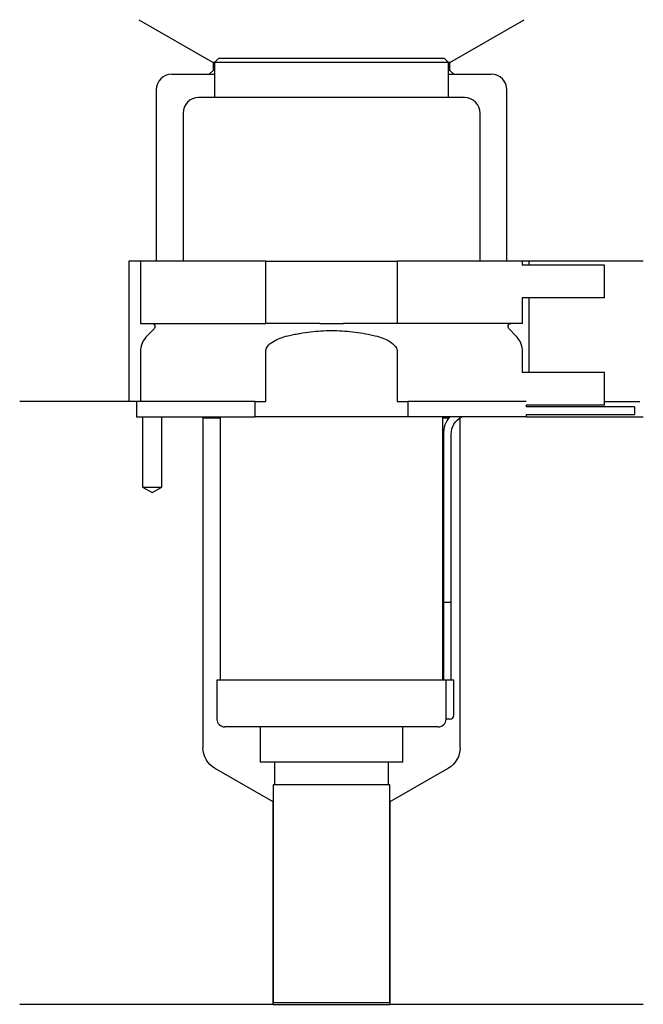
# Model space of a CAD drawing. Header units: millimetres. Extents: x 32 to 112, y 255 to 382.
import ezdxf

# ---------------------------------------------------------------- set-up
doc = ezdxf.new("R2010")
doc.units = ezdxf.units.MM
for name, color, linetype in [('201', 7, 'Continuous'), ('30', 7, 'Continuous'), ('32', 7, 'Continuous')]:
    doc.layers.add(name, color=color, linetype=linetype)

msp = doc.modelspace()

# ---------------------------------------------------------------- linework, layer by layer
at = {"layer": '201', "color": 113}
for p, q in [((47.48, 381.9), (57.01, 376.4)), ((87.41, 376.4), (96.93, 381.9)), ((57.21, 376.4), (57.01, 376.4)), ((57.01, 376.4), (57.01, 375.4)), ((87.41, 376.4), (87.21, 376.4)), ((87.41, 375.4), (87.41, 376.4)), ((51.71, 374.9), (56.51, 374.9)), ((57.01, 375.4), (56.51, 374.9)), ((56.51, 374.9), (57.21, 374.9)), ((57.21, 375.4), (57.01, 375.4)), ((87.41, 375.4), (87.21, 375.4)), ((87.21, 374.9), (87.91, 374.9)), ((87.91, 374.9), (87.41, 375.4)), ((87.91, 374.9), (92.71, 374.9)), ((49.71, 372.9), (49.71, 350.9)), ((94.71, 350.9), (94.71, 372.9)), ((46.21, 350.9), (46.21, 332.9)), ((47.71, 350.9), (46.21, 350.9)), ((112.21, 350.9), (96.71, 350.9)), ((97.51, 350.9), (97.51, 350.4)), ((97.51, 346.2), (97.51, 336.6)), ((47.21, 332.9), (32.21, 332.9)), ((46.21, 332.9), (32.21, 332.9)), ((47.21, 332.9), (47.21, 330.9)), ((107.21, 332.9), (111.76, 332.9)), ((107.21, 332.9), (111.76, 332.9)), ((47.96, 330.9), (47.96, 321.9)), ((50.46, 321.9), (50.46, 330.9)), ((55.61, 330.9), (55.71, 330.8)), ((55.71, 330.8), (57.91, 330.8)), ((55.71, 330.8), (55.71, 288.41)), ((86.51, 330.8), (87.26, 330.8)), ((88.7, 330.8), (88.71, 330.8)), ((88.71, 330.8), (88.72, 330.81)), ((88.71, 288.41), (88.71, 330.8)), ((97.21, 330.9), (112.21, 330.9)), ((47.96, 321.9), (49.21, 321.18)), ((49.21, 321.18), (50.46, 321.9)), ((64.71, 281.48), (57.21, 285.82)), ((87.21, 285.82), (79.71, 281.48)), ((64.71, 255.48), (64.71, 281.48)), ((79.71, 281.48), (79.71, 255.48)), ((64.71, 255.48), (32.21, 255.48)), ((64.71, 255.48), (79.71, 255.48)), ((112.21, 255.48), (79.71, 255.48))]:
    msp.add_line(p, q, dxfattribs=at)
for centre, start, end in [((51.71, 372.9), 90, 180), ((92.71, 372.9), 0, 90)]:
    msp.add_arc(centre, 2, start, end, dxfattribs=at)
at = {"layer": '201', "color": 113, "extrusion": (0, 0, -1)}
for centre, start, end in [((-58.71, 288.41), -60, 0), ((-85.71, 288.41), 180, 240)]:
    msp.add_arc(centre, 3, start, end, dxfattribs=at)
at = {"layer": '30', "color": 113}
for p, q in [((57.71, 376.9), (57.21, 376.4)), ((86.71, 376.9), (57.71, 376.9)), ((87.21, 376.4), (86.71, 376.9)), ((57.21, 376.4), (57.21, 371.9)), ((87.21, 376.4), (57.21, 376.4)), ((87.21, 371.9), (87.21, 376.4)), ((89.26, 371.9), (55.16, 371.9)), ((53.16, 369.9), (53.16, 350.9)), ((91.26, 350.9), (91.26, 369.9)), ((63.77, 350.9), (47.71, 350.9)), ((47.71, 350.9), (47.71, 342.9)), ((63.77, 350.9), (80.65, 350.9)), ((63.77, 342.9), (63.77, 350.9)), ((96.71, 350.9), (80.65, 350.9)), ((80.65, 350.9), (80.65, 342.9)), ((96.71, 350.4), (96.71, 350.9)), ((96.71, 342.9), (96.71, 346.2)), ((47.71, 342.9), (63.77, 342.9)), ((70.69, 342.9), (63.77, 342.9)), ((80.65, 342.9), (73.73, 342.9)), ((96.71, 342.9), (80.65, 342.9)), ((49.44, 342.22), (48.59, 341.37)), ((95.83, 341.37), (94.98, 342.22)), ((47.71, 339.24), (47.71, 332.9)), ((63.77, 332.9), (63.77, 339.24)), ((80.65, 339.24), (80.65, 332.9)), ((96.71, 336.6), (96.71, 339.24)), ((62.41, 332.9), (47.21, 332.9)), ((47.21, 332.9), (47.21, 330.9)), ((62.41, 330.9), (62.41, 332.9)), ((62.41, 332.9), (63.77, 332.9)), ((80.65, 332.9), (82.01, 332.9)), ((82.01, 332.9), (82.01, 330.9)), ((97.18, 332.9), (82.01, 332.9)), ((97.21, 332.2), (97.21, 332.4)), ((111.06, 332.2), (97.21, 332.2)), ((111.06, 332.2), (111.06, 331.2)), ((47.21, 330.9), (62.41, 330.9)), ((47.96, 330.9), (47.96, 321.9)), ((50.46, 321.9), (50.46, 330.9)), ((57.91, 330.9), (57.91, 297.1)), ((82.01, 330.9), (62.41, 330.9)), ((97.21, 330.9), (82.01, 330.9)), ((86.51, 297.1), (86.51, 330.9)), ((97.21, 331.2), (111.06, 331.2)), ((97.21, 330.9), (97.21, 331.2)), ((86.56, 328.7), (86.56, 307.1)), ((87.56, 307.1), (87.56, 328.7)), ((47.96, 321.9), (50.46, 321.9)), ((86.56, 307.1), (87.56, 307.1)), ((86.56, 307.1), (87.56, 307.1)), ((86.56, 307.1), (86.56, 297.1)), ((87.56, 297.1), (87.56, 307.1)), ((57.51, 297.1), (57.51, 292.1)), ((86.88, 297.1), (57.51, 297.1)), ((86.88, 297.1), (86.88, 292.6)), ((87.91, 297.1), (86.88, 297.1)), ((87.91, 292.6), (87.91, 297.1)), ((87.41, 292.1), (86.9, 292.1)), ((85.91, 291.1), (58.51, 291.1)), ((63.06, 291.1), (63.06, 286.58)), ((81.36, 286.58), (81.36, 291.1)), ((81.36, 286.58), (63.06, 286.58)), ((64.9, 286.58), (64.9, 283.68)), ((79.51, 283.68), (79.51, 286.58)), ((79.71, 283.68), (64.71, 283.68)), ((64.71, 283.68), (64.71, 255.68)), ((79.71, 255.68), (79.71, 283.68)), ((79.71, 255.68), (64.71, 255.68))]:
    msp.add_line(p, q, dxfattribs=at)
for centre, radius, start, end in [((55.16, 369.9), 2, 90, 180), ((89.26, 369.9), 2, 0, 90), ((50.71, 339.24), 3, 135, 180), ((93.71, 339.24), 3, 0, 45), ((90.06, 328.7), 3.5, 141.0539, 180), ((58.51, 292.1), 1, 180, 270), ((85.91, 292.1), 1, -90, 0), ((87.41, 292.6), 0.5, -90, 0)]:
    msp.add_arc(centre, radius, start, end, dxfattribs=at)
at = {"layer": '30', "color": 113, "extrusion": (0, 0, -1)}
for centre, radius, start, end in [((-49.16, 342.5), 0.4, 90, 225), ((-95.26, 342.5), 0.4, -45, 90), ((-90.06, 328.7), 2.5, 0, 61.6416)]:
    msp.add_arc(centre, radius, start, end, dxfattribs=at)
at = {"layer": '30', "color": 113}
for points, knots in [([(70.69, 342.9), (71.19, 342.9), (71.69, 342.9), (72.23, 342.9), (72.26, 342.9), (72.32, 342.9), (72.42, 342.9), (72.64, 342.9), (72.83, 342.9), (73.22, 342.9), (73.47, 342.9), (73.73, 342.9)], [0, 0, 0, 0, 0.5, 0.5, 0.53125, 0.53125, 0.5625, 0.625, 0.75, 0.75, 1, 1, 1, 1]), ([(63.77, 339.24), (63.77, 339.58), (63.94, 339.89), (64.39, 340.38), (64.67, 340.56), (65.55, 341.03), (66.19, 341.22), (66.83, 341.37)], [0, 0, 0, 0, 0.25, 0.25, 0.5, 0.5, 1, 1, 1, 1]), ([(66.83, 341.37), (67.05, 341.42), (67.27, 341.46), (67.72, 341.55), (67.94, 341.59), (68.61, 341.71), (69.06, 341.78), (70.4, 341.93), (71.3, 341.99), (72.66, 341.99), (73.11, 341.97), (74.01, 341.92), (74.47, 341.88), (75.82, 341.72), (76.71, 341.57), (77.59, 341.37)], [0, 0, 0, 0, 0.0625, 0.0625, 0.125, 0.125, 0.25, 0.25, 0.5, 0.5, 0.625, 0.625, 0.75, 0.75, 1, 1, 1, 1]), ([(77.59, 341.37), (78.23, 341.22), (78.87, 341.03), (79.75, 340.56), (80.03, 340.37), (80.48, 339.89), (80.65, 339.58), (80.65, 339.24)], [0, 0, 0, 0, 0.5, 0.5, 0.75, 0.75, 1, 1, 1, 1]), ([(86.88, 292.6), (86.88, 292.55), (86.88, 292.49), (86.89, 292.39), (86.89, 292.34), (86.89, 292.25), (86.89, 292.21), (86.9, 292.15), (86.9, 292.13), (86.9, 292.12), (86.9, 292.11), (86.9, 292.1)], [0, 0, 0, 0, 0.20806, 0.20806, 0.416347, 0.416347, 0.62495, 0.62495, 0.835236, 0.835236, 1, 1, 1, 1])]:
    msp.add_open_spline(points, degree=3, knots=knots, dxfattribs=at)
at = {"layer": '32', "color": 113}
for p, q in [((107.21, 350.4), (96.68, 350.4)), ((107.21, 346.2), (107.21, 350.4)), ((107.21, 346.2), (96.68, 346.2)), ((107.21, 336.6), (96.68, 336.6)), ((107.21, 332.4), (107.21, 336.6)), ((107.21, 332.4), (97.18, 332.4))]:
    msp.add_line(p, q, dxfattribs=at)

doc.saveas('drawing.dxf')
